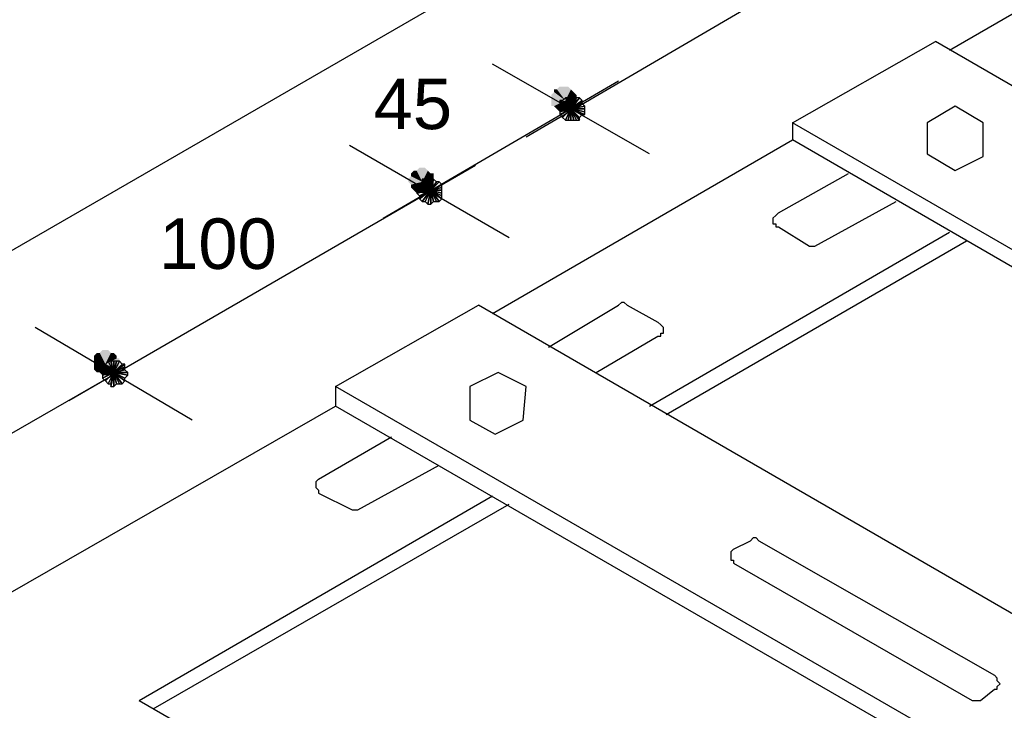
# Model space of a CAD drawing. Header units: millimetres. Extents: x 4476070 to 4476182, y -30324732 to -30324697.
# Tile 35 of 70: x 4476092.101 to 4476092.766, y -30324717.942 to -30324717.475. Entities that reach past the tile are written whole.
import ezdxf

# ---------------------------------------------------------------- set-up
doc = ezdxf.new("R2010")
doc.units = ezdxf.units.MM
doc.styles.get("Standard").update_dxf_attribs({"font": 'arial.ttf'})

msp = doc.modelspace()

# ---------------------------------------------------------------- hatches: boundary and pattern name
at = {"linetype": 'Continuous'}
for points in [[(4476092.46378, -30324717.52242), (4476092.46188, -30324717.52242), (4476092.46947, -30324717.53001)], [(4476092.46188, -30324717.52242), (4476092.46188, -30324717.52432), (4476092.46947, -30324717.53001)], [(4476092.46378, -30324717.52242), (4476092.46188, -30324717.52242), (4476092.46947, -30324717.53001)], [(4476092.46188, -30324717.52242), (4476092.46188, -30324717.52432), (4476092.46947, -30324717.53001)], [(4476092.46568, -30324717.52052), (4476092.46378, -30324717.52242), (4476092.46947, -30324717.53001)], [(4476092.46568, -30324717.52052), (4476092.46378, -30324717.52242), (4476092.46947, -30324717.53001)], [(4476092.46757, -30324717.52052), (4476092.46568, -30324717.52052), (4476092.46947, -30324717.53001)], [(4476092.46757, -30324717.52052), (4476092.46568, -30324717.52052), (4476092.46947, -30324717.53001)], [(4476092.46947, -30324717.52052), (4476092.46757, -30324717.52052), (4476092.46947, -30324717.53001)], [(4476092.46947, -30324717.52052), (4476092.46757, -30324717.52052), (4476092.46947, -30324717.53001)], [(4476092.47326, -30324717.52242), (4476092.47136, -30324717.52052), (4476092.46947, -30324717.53001)], [(4476092.47136, -30324717.52052), (4476092.46947, -30324717.52052), (4476092.46947, -30324717.53001)], [(4476092.47326, -30324717.52242), (4476092.47136, -30324717.52052), (4476092.46947, -30324717.53001)], [(4476092.47136, -30324717.52052), (4476092.46947, -30324717.52052), (4476092.46947, -30324717.53001)], [(4476092.47516, -30324717.52432), (4476092.47326, -30324717.52242), (4476092.46947, -30324717.53001)], [(4476092.47516, -30324717.52432), (4476092.47326, -30324717.52242), (4476092.46947, -30324717.53001)], [(4476092.46188, -30324717.52432), (4476092.45999, -30324717.52621), (4476092.46947, -30324717.53001)], [(4476092.46188, -30324717.52432), (4476092.45999, -30324717.52621), (4476092.46947, -30324717.53001)], [(4476092.45999, -30324717.52621), (4476092.45999, -30324717.52811), (4476092.46947, -30324717.53001)], [(4476092.45999, -30324717.52621), (4476092.45999, -30324717.52811), (4476092.46947, -30324717.53001)], [(4476092.45999, -30324717.52811), (4476092.45999, -30324717.53001), (4476092.46947, -30324717.53001)], [(4476092.45999, -30324717.52811), (4476092.45999, -30324717.53001), (4476092.46947, -30324717.53001)], [(4476092.45999, -30324717.53001), (4476092.45999, -30324717.5319), (4476092.46947, -30324717.53001)], [(4476092.45999, -30324717.5319), (4476092.45999, -30324717.5338), (4476092.46947, -30324717.53001)], [(4476092.45999, -30324717.5338), (4476092.46188, -30324717.5338), (4476092.46947, -30324717.53001)], [(4476092.45999, -30324717.5338), (4476092.46188, -30324717.5338), (4476092.46947, -30324717.53001)], [(4476092.45999, -30324717.53001), (4476092.45999, -30324717.5319), (4476092.46947, -30324717.53001)], [(4476092.45999, -30324717.5319), (4476092.45999, -30324717.5338), (4476092.46947, -30324717.53001)], [(4476092.46188, -30324717.5338), (4476092.46378, -30324717.53569), (4476092.46947, -30324717.53001)], [(4476092.46188, -30324717.5338), (4476092.46378, -30324717.53569), (4476092.46947, -30324717.53001)], [(4476092.46378, -30324717.53569), (4476092.46568, -30324717.53759), (4476092.46947, -30324717.53001)], [(4476092.46378, -30324717.53569), (4476092.46568, -30324717.53759), (4476092.46947, -30324717.53001)], [(4476092.46568, -30324717.53759), (4476092.46757, -30324717.53759), (4476092.46947, -30324717.53001)], [(4476092.46568, -30324717.53759), (4476092.46757, -30324717.53759), (4476092.46947, -30324717.53001)], [(4476092.46757, -30324717.53759), (4476092.46947, -30324717.53759), (4476092.46947, -30324717.53001)], [(4476092.46757, -30324717.53759), (4476092.46947, -30324717.53759), (4476092.46947, -30324717.53001)], [(4476092.47705, -30324717.52621), (4476092.47516, -30324717.52432), (4476092.46947, -30324717.53001)], [(4476092.47705, -30324717.52621), (4476092.47516, -30324717.52432), (4476092.46947, -30324717.53001)], [(4476092.47705, -30324717.52811), (4476092.47705, -30324717.52621), (4476092.46947, -30324717.53001)], [(4476092.47705, -30324717.52811), (4476092.47705, -30324717.52621), (4476092.46947, -30324717.53001)], [(4476092.47705, -30324717.53001), (4476092.47705, -30324717.52811), (4476092.46947, -30324717.53001)], [(4476092.47705, -30324717.53001), (4476092.47705, -30324717.52811), (4476092.46947, -30324717.53001)], [(4476092.46947, -30324717.53759), (4476092.47136, -30324717.53759), (4476092.46947, -30324717.53001)], [(4476092.47136, -30324717.53759), (4476092.47326, -30324717.53569), (4476092.46947, -30324717.53001)], [(4476092.47326, -30324717.53569), (4476092.47516, -30324717.5338), (4476092.46947, -30324717.53001)], [(4476092.47516, -30324717.5338), (4476092.47705, -30324717.5319), (4476092.46947, -30324717.53001)], [(4476092.47705, -30324717.5319), (4476092.47705, -30324717.53001), (4476092.46947, -30324717.53001)], [(4476092.46947, -30324717.53759), (4476092.47136, -30324717.53759), (4476092.46947, -30324717.53001)], [(4476092.47136, -30324717.53759), (4476092.47326, -30324717.53569), (4476092.46947, -30324717.53001)], [(4476092.47326, -30324717.53569), (4476092.47516, -30324717.5338), (4476092.46947, -30324717.53001)], [(4476092.47516, -30324717.5338), (4476092.47705, -30324717.5319), (4476092.46947, -30324717.53001)], [(4476092.47705, -30324717.5319), (4476092.47705, -30324717.53001), (4476092.46947, -30324717.53001)], [(4476092.36707, -30324717.57741), (4476092.36517, -30324717.57931), (4476092.37276, -30324717.585)], [(4476092.36707, -30324717.57741), (4476092.36517, -30324717.57931), (4476092.37276, -30324717.585)], [(4476092.36897, -30324717.57741), (4476092.36707, -30324717.57741), (4476092.37276, -30324717.585)], [(4476092.36897, -30324717.57741), (4476092.36707, -30324717.57741), (4476092.37276, -30324717.585)], [(4476092.37086, -30324717.57552), (4476092.36897, -30324717.57741), (4476092.37276, -30324717.585)], [(4476092.37086, -30324717.57552), (4476092.36897, -30324717.57741), (4476092.37276, -30324717.585)], [(4476092.37276, -30324717.57552), (4476092.37086, -30324717.57552), (4476092.37276, -30324717.585)], [(4476092.37276, -30324717.57552), (4476092.37086, -30324717.57552), (4476092.37276, -30324717.585)], [(4476092.37655, -30324717.57741), (4476092.37465, -30324717.57552), (4476092.37276, -30324717.585)], [(4476092.37465, -30324717.57552), (4476092.37276, -30324717.57552), (4476092.37276, -30324717.585)], [(4476092.37655, -30324717.57741), (4476092.37465, -30324717.57552), (4476092.37276, -30324717.585)], [(4476092.37465, -30324717.57552), (4476092.37276, -30324717.57552), (4476092.37276, -30324717.585)], [(4476092.37845, -30324717.57931), (4476092.37655, -30324717.57741), (4476092.37276, -30324717.585)], [(4476092.37845, -30324717.57931), (4476092.37655, -30324717.57741), (4476092.37276, -30324717.585)], [(4476092.36517, -30324717.58121), (4476092.36328, -30324717.5831), (4476092.37276, -30324717.585)], [(4476092.36517, -30324717.58121), (4476092.36328, -30324717.5831), (4476092.37276, -30324717.585)], [(4476092.36328, -30324717.5831), (4476092.36328, -30324717.585), (4476092.37276, -30324717.585)], [(4476092.36328, -30324717.5831), (4476092.36328, -30324717.585), (4476092.37276, -30324717.585)], [(4476092.36517, -30324717.57931), (4476092.36517, -30324717.58121), (4476092.37276, -30324717.585)], [(4476092.36517, -30324717.57931), (4476092.36517, -30324717.58121), (4476092.37276, -30324717.585)], [(4476092.38034, -30324717.57931), (4476092.37845, -30324717.57931), (4476092.37276, -30324717.585)], [(4476092.38034, -30324717.58121), (4476092.38034, -30324717.57931), (4476092.37276, -30324717.585)], [(4476092.38034, -30324717.58121), (4476092.38034, -30324717.57931), (4476092.37276, -30324717.585)], [(4476092.38034, -30324717.57931), (4476092.37845, -30324717.57931), (4476092.37276, -30324717.585)], [(4476092.38034, -30324717.5831), (4476092.38034, -30324717.58121), (4476092.37276, -30324717.585)], [(4476092.38034, -30324717.5831), (4476092.38034, -30324717.58121), (4476092.37276, -30324717.585)], [(4476092.38034, -30324717.585), (4476092.38034, -30324717.5831), (4476092.37276, -30324717.585)], [(4476092.38034, -30324717.585), (4476092.38034, -30324717.5831), (4476092.37276, -30324717.585)], [(4476092.36328, -30324717.585), (4476092.36517, -30324717.58689), (4476092.37276, -30324717.585)], [(4476092.36328, -30324717.585), (4476092.36517, -30324717.58689), (4476092.37276, -30324717.585)], [(4476092.36517, -30324717.58689), (4476092.36517, -30324717.58879), (4476092.37276, -30324717.585)], [(4476092.36517, -30324717.58879), (4476092.36707, -30324717.59069), (4476092.37276, -30324717.585)], [(4476092.36517, -30324717.58879), (4476092.36707, -30324717.59069), (4476092.37276, -30324717.585)], [(4476092.36517, -30324717.58689), (4476092.36517, -30324717.58879), (4476092.37276, -30324717.585)], [(4476092.36707, -30324717.59069), (4476092.36897, -30324717.59258), (4476092.37276, -30324717.585)], [(4476092.36707, -30324717.59069), (4476092.36897, -30324717.59258), (4476092.37276, -30324717.585)], [(4476092.36897, -30324717.59258), (4476092.37086, -30324717.59258), (4476092.37276, -30324717.585)], [(4476092.36897, -30324717.59258), (4476092.37086, -30324717.59258), (4476092.37276, -30324717.585)], [(4476092.37086, -30324717.59258), (4476092.37276, -30324717.59258), (4476092.37276, -30324717.585)], [(4476092.37086, -30324717.59258), (4476092.37276, -30324717.59258), (4476092.37276, -30324717.585)], [(4476092.37276, -30324717.59258), (4476092.37465, -30324717.59258), (4476092.37276, -30324717.585)], [(4476092.37465, -30324717.59258), (4476092.37655, -30324717.59258), (4476092.37276, -30324717.585)], [(4476092.37655, -30324717.59258), (4476092.37845, -30324717.59069), (4476092.37276, -30324717.585)], [(4476092.37845, -30324717.59069), (4476092.38034, -30324717.58879), (4476092.37276, -30324717.585)], [(4476092.38034, -30324717.58879), (4476092.38034, -30324717.585), (4476092.37276, -30324717.585)], [(4476092.37276, -30324717.59258), (4476092.37465, -30324717.59258), (4476092.37276, -30324717.585)], [(4476092.37465, -30324717.59258), (4476092.37655, -30324717.59258), (4476092.37276, -30324717.585)], [(4476092.37655, -30324717.59258), (4476092.37845, -30324717.59069), (4476092.37276, -30324717.585)], [(4476092.37845, -30324717.59069), (4476092.38034, -30324717.58879), (4476092.37276, -30324717.585)], [(4476092.38034, -30324717.58879), (4476092.38034, -30324717.585), (4476092.37276, -30324717.585)], [(4476092.15279, -30324717.70067), (4476092.1509, -30324717.70257), (4476092.15848, -30324717.70826)], [(4476092.15279, -30324717.70067), (4476092.1509, -30324717.70257), (4476092.15848, -30324717.70826)], [(4476092.1509, -30324717.70257), (4476092.1509, -30324717.70446), (4476092.15848, -30324717.70826)], [(4476092.1509, -30324717.70257), (4476092.1509, -30324717.70446), (4476092.15848, -30324717.70826)], [(4476092.15469, -30324717.70067), (4476092.15279, -30324717.70067), (4476092.15848, -30324717.70826)], [(4476092.15469, -30324717.70067), (4476092.15279, -30324717.70067), (4476092.15848, -30324717.70826)], [(4476092.15658, -30324717.69877), (4476092.15469, -30324717.70067), (4476092.15848, -30324717.70826)], [(4476092.15658, -30324717.69877), (4476092.15469, -30324717.70067), (4476092.15848, -30324717.70826)], [(4476092.15848, -30324717.69877), (4476092.15658, -30324717.69877), (4476092.15848, -30324717.70826)], [(4476092.15848, -30324717.69877), (4476092.15658, -30324717.69877), (4476092.15848, -30324717.70826)], [(4476092.16227, -30324717.70067), (4476092.16038, -30324717.69877), (4476092.15848, -30324717.70826)], [(4476092.16038, -30324717.69877), (4476092.15848, -30324717.69877), (4476092.15848, -30324717.70826)], [(4476092.16227, -30324717.70067), (4476092.16038, -30324717.69877), (4476092.15848, -30324717.70826)], [(4476092.16038, -30324717.69877), (4476092.15848, -30324717.69877), (4476092.15848, -30324717.70826)], [(4476092.16607, -30324717.70257), (4476092.16417, -30324717.70067), (4476092.15848, -30324717.70826)], [(4476092.16417, -30324717.70067), (4476092.16227, -30324717.70067), (4476092.15848, -30324717.70826)], [(4476092.16607, -30324717.70257), (4476092.16417, -30324717.70067), (4476092.15848, -30324717.70826)], [(4476092.16417, -30324717.70067), (4476092.16227, -30324717.70067), (4476092.15848, -30324717.70826)], [(4476092.16607, -30324717.70446), (4476092.16607, -30324717.70257), (4476092.15848, -30324717.70826)], [(4476092.16607, -30324717.70446), (4476092.16607, -30324717.70257), (4476092.15848, -30324717.70826)], [(4476092.1509, -30324717.70446), (4476092.1509, -30324717.70636), (4476092.15848, -30324717.70826)], [(4476092.1509, -30324717.70446), (4476092.1509, -30324717.70636), (4476092.15848, -30324717.70826)], [(4476092.1509, -30324717.70636), (4476092.1509, -30324717.70826), (4476092.15848, -30324717.70826)], [(4476092.1509, -30324717.70636), (4476092.1509, -30324717.70826), (4476092.15848, -30324717.70826)], [(4476092.1509, -30324717.70826), (4476092.1509, -30324717.71015), (4476092.15848, -30324717.70826)], [(4476092.1509, -30324717.71015), (4476092.1509, -30324717.71205), (4476092.15848, -30324717.70826)], [(4476092.1509, -30324717.71205), (4476092.15279, -30324717.71394), (4476092.15848, -30324717.70826)], [(4476092.1509, -30324717.71205), (4476092.15279, -30324717.71394), (4476092.15848, -30324717.70826)], [(4476092.1509, -30324717.70826), (4476092.1509, -30324717.71015), (4476092.15848, -30324717.70826)], [(4476092.1509, -30324717.71015), (4476092.1509, -30324717.71205), (4476092.15848, -30324717.70826)], [(4476092.15279, -30324717.71394), (4476092.15469, -30324717.71394), (4476092.15848, -30324717.70826)], [(4476092.15279, -30324717.71394), (4476092.15469, -30324717.71394), (4476092.15848, -30324717.70826)], [(4476092.15469, -30324717.71394), (4476092.15658, -30324717.71584), (4476092.15848, -30324717.70826)], [(4476092.15469, -30324717.71394), (4476092.15658, -30324717.71584), (4476092.15848, -30324717.70826)], [(4476092.15658, -30324717.71584), (4476092.15848, -30324717.71584), (4476092.15848, -30324717.70826)], [(4476092.15658, -30324717.71584), (4476092.15848, -30324717.71584), (4476092.15848, -30324717.70826)], [(4476092.16796, -30324717.70636), (4476092.16796, -30324717.70446), (4476092.15848, -30324717.70826)], [(4476092.16796, -30324717.70446), (4476092.16607, -30324717.70446), (4476092.15848, -30324717.70826)], [(4476092.16796, -30324717.70636), (4476092.16796, -30324717.70446), (4476092.15848, -30324717.70826)], [(4476092.16796, -30324717.70446), (4476092.16607, -30324717.70446), (4476092.15848, -30324717.70826)], [(4476092.16796, -30324717.70826), (4476092.16796, -30324717.70636), (4476092.15848, -30324717.70826)], [(4476092.16796, -30324717.70826), (4476092.16796, -30324717.70636), (4476092.15848, -30324717.70826)], [(4476092.15848, -30324717.71584), (4476092.16038, -30324717.71584), (4476092.15848, -30324717.70826)], [(4476092.16038, -30324717.71584), (4476092.16227, -30324717.71584), (4476092.15848, -30324717.70826)], [(4476092.16227, -30324717.71584), (4476092.16417, -30324717.71584), (4476092.15848, -30324717.70826)], [(4476092.16417, -30324717.71584), (4476092.16607, -30324717.71394), (4476092.15848, -30324717.70826)], [(4476092.16607, -30324717.71394), (4476092.16607, -30324717.71205), (4476092.15848, -30324717.70826)], [(4476092.16607, -30324717.71205), (4476092.16796, -30324717.71015), (4476092.15848, -30324717.70826)], [(4476092.16796, -30324717.71015), (4476092.16796, -30324717.70826), (4476092.15848, -30324717.70826)], [(4476092.15848, -30324717.71584), (4476092.16038, -30324717.71584), (4476092.15848, -30324717.70826)], [(4476092.16038, -30324717.71584), (4476092.16227, -30324717.71584), (4476092.15848, -30324717.70826)], [(4476092.16227, -30324717.71584), (4476092.16417, -30324717.71584), (4476092.15848, -30324717.70826)], [(4476092.16417, -30324717.71584), (4476092.16607, -30324717.71394), (4476092.15848, -30324717.70826)], [(4476092.16607, -30324717.71394), (4476092.16607, -30324717.71205), (4476092.15848, -30324717.70826)], [(4476092.16607, -30324717.71205), (4476092.16796, -30324717.71015), (4476092.15848, -30324717.70826)], [(4476092.16796, -30324717.71015), (4476092.16796, -30324717.70826), (4476092.15848, -30324717.70826)]]:
    msp.add_hatch(color=256, dxfattribs=at).paths.add_polyline_path(points)

# ---------------------------------------------------------------- linework, layer by layer
for points in [[(4476094.59518, -30324716.18745), (4476091.73561, -30324717.8391)], [(4476092.72926, -30324717.49587), (4476094.00544, -30324716.75823)], [(4476092.44292, -30324717.55466), (4476092.71788, -30324717.39347)], [(4476092.62307, -30324717.54518), (4476092.71978, -30324717.49018)], [(4476093.70015, -30324718.05717), (4476092.71978, -30324717.49018)], [(4476092.52636, -30324717.56604), (4476092.42017, -30324717.50535)], [(4476092.34621, -30324717.60965), (4476092.5055, -30324717.51673)], [(4476092.46757, -30324717.53001), (4476092.46568, -30324717.53001), (4476092.47326, -30324717.53569), (4476092.46757, -30324717.53001)], [(4476092.46568, -30324717.53001), (4476092.46568, -30324717.5319), (4476092.47326, -30324717.53569), (4476092.46568, -30324717.53001)], [(4476092.46757, -30324717.53001), (4476092.46568, -30324717.53001), (4476092.47326, -30324717.53569), (4476092.46757, -30324717.53001)], [(4476092.46568, -30324717.53001), (4476092.46568, -30324717.5319), (4476092.47326, -30324717.53569), (4476092.46568, -30324717.53001)], [(4476092.46947, -30324717.52811), (4476092.46757, -30324717.53001), (4476092.47326, -30324717.53569), (4476092.46947, -30324717.52811)], [(4476092.46947, -30324717.52811), (4476092.46757, -30324717.53001), (4476092.47326, -30324717.53569), (4476092.46947, -30324717.52811)], [(4476092.47136, -30324717.52811), (4476092.46947, -30324717.52811), (4476092.47326, -30324717.53569), (4476092.47136, -30324717.52811)], [(4476092.47136, -30324717.52811), (4476092.46947, -30324717.52811), (4476092.47326, -30324717.53569), (4476092.47136, -30324717.52811)], [(4476092.47326, -30324717.52811), (4476092.47136, -30324717.52811), (4476092.47326, -30324717.53569), (4476092.47326, -30324717.52811)], [(4476092.47326, -30324717.52811), (4476092.47136, -30324717.52811), (4476092.47326, -30324717.53569), (4476092.47326, -30324717.52811)], [(4476092.48085, -30324717.53001), (4476092.47895, -30324717.52811), (4476092.47326, -30324717.53569), (4476092.48085, -30324717.53001)], [(4476092.47895, -30324717.52811), (4476092.47705, -30324717.52811), (4476092.47326, -30324717.53569), (4476092.47895, -30324717.52811)], [(4476092.47705, -30324717.52811), (4476092.47516, -30324717.52811), (4476092.47326, -30324717.53569), (4476092.47705, -30324717.52811)], [(4476092.47516, -30324717.52811), (4476092.47326, -30324717.52811), (4476092.47326, -30324717.53569), (4476092.47516, -30324717.52811)], [(4476092.48085, -30324717.53001), (4476092.47895, -30324717.52811), (4476092.47326, -30324717.53569), (4476092.48085, -30324717.53001)], [(4476092.47895, -30324717.52811), (4476092.47705, -30324717.52811), (4476092.47326, -30324717.53569), (4476092.47895, -30324717.52811)], [(4476092.47705, -30324717.52811), (4476092.47516, -30324717.52811), (4476092.47326, -30324717.53569), (4476092.47705, -30324717.52811)], [(4476092.47516, -30324717.52811), (4476092.47326, -30324717.52811), (4476092.47326, -30324717.53569), (4476092.47516, -30324717.52811)], [(4476092.48085, -30324717.5319), (4476092.48085, -30324717.53001), (4476092.47326, -30324717.53569), (4476092.48085, -30324717.5319)], [(4476092.48085, -30324717.5319), (4476092.48085, -30324717.53001), (4476092.47326, -30324717.53569), (4476092.48085, -30324717.5319)], [(4476092.46568, -30324717.5319), (4476092.46568, -30324717.5338), (4476092.47326, -30324717.53569), (4476092.46568, -30324717.5319)], [(4476092.46568, -30324717.5319), (4476092.46568, -30324717.5338), (4476092.47326, -30324717.53569), (4476092.46568, -30324717.5319)], [(4476092.46568, -30324717.5338), (4476092.46568, -30324717.53569), (4476092.47326, -30324717.53569), (4476092.46568, -30324717.5338)], [(4476092.46568, -30324717.5338), (4476092.46568, -30324717.53569), (4476092.47326, -30324717.53569), (4476092.46568, -30324717.5338)], [(4476092.46568, -30324717.53569), (4476092.46568, -30324717.53759), (4476092.47326, -30324717.53569), (4476092.46568, -30324717.53569)], [(4476092.46568, -30324717.53759), (4476092.46568, -30324717.53949), (4476092.47326, -30324717.53569), (4476092.46568, -30324717.53759)], [(4476092.46568, -30324717.53949), (4476092.46757, -30324717.54138), (4476092.47326, -30324717.53569), (4476092.46568, -30324717.53949)], [(4476092.46568, -30324717.53949), (4476092.46757, -30324717.54138), (4476092.47326, -30324717.53569), (4476092.46568, -30324717.53949)], [(4476092.46568, -30324717.53569), (4476092.46568, -30324717.53759), (4476092.47326, -30324717.53569), (4476092.46568, -30324717.53569)], [(4476092.46568, -30324717.53759), (4476092.46568, -30324717.53949), (4476092.47326, -30324717.53569), (4476092.46568, -30324717.53759)], [(4476092.46757, -30324717.54138), (4476092.46947, -30324717.54328), (4476092.47326, -30324717.53569), (4476092.46757, -30324717.54138)], [(4476092.46757, -30324717.54138), (4476092.46947, -30324717.54328), (4476092.47326, -30324717.53569), (4476092.46757, -30324717.54138)], [(4476092.46947, -30324717.54328), (4476092.47136, -30324717.54328), (4476092.47326, -30324717.53569), (4476092.46947, -30324717.54328)], [(4476092.46947, -30324717.54328), (4476092.47136, -30324717.54328), (4476092.47326, -30324717.53569), (4476092.46947, -30324717.54328)], [(4476092.47136, -30324717.54328), (4476092.47326, -30324717.54328), (4476092.47326, -30324717.53569), (4476092.47136, -30324717.54328)], [(4476092.47136, -30324717.54328), (4476092.47326, -30324717.54328), (4476092.47326, -30324717.53569), (4476092.47136, -30324717.54328)], [(4476092.48274, -30324717.5338), (4476092.48085, -30324717.5319), (4476092.47326, -30324717.53569), (4476092.48274, -30324717.5338)], [(4476092.48274, -30324717.5338), (4476092.48085, -30324717.5319), (4476092.47326, -30324717.53569), (4476092.48274, -30324717.5338)], [(4476092.48274, -30324717.53569), (4476092.48274, -30324717.5338), (4476092.47326, -30324717.53569), (4476092.48274, -30324717.53569)], [(4476092.48274, -30324717.53569), (4476092.48274, -30324717.5338), (4476092.47326, -30324717.53569), (4476092.48274, -30324717.53569)], [(4476092.47326, -30324717.54328), (4476092.47516, -30324717.54328), (4476092.47326, -30324717.53569), (4476092.47326, -30324717.54328)], [(4476092.47516, -30324717.54328), (4476092.47705, -30324717.54328), (4476092.47326, -30324717.53569), (4476092.47516, -30324717.54328)], [(4476092.47705, -30324717.54328), (4476092.47895, -30324717.54328), (4476092.47326, -30324717.53569), (4476092.47705, -30324717.54328)], [(4476092.47895, -30324717.54328), (4476092.47895, -30324717.54138), (4476092.47326, -30324717.53569), (4476092.47895, -30324717.54328)], [(4476092.47895, -30324717.54138), (4476092.48085, -30324717.53949), (4476092.47326, -30324717.53569), (4476092.47895, -30324717.54138)], [(4476092.48085, -30324717.53949), (4476092.48274, -30324717.53949), (4476092.47326, -30324717.53569), (4476092.48085, -30324717.53949)], [(4476092.48274, -30324717.53949), (4476092.48274, -30324717.53759), (4476092.47326, -30324717.53569), (4476092.48274, -30324717.53949)], [(4476092.48274, -30324717.53759), (4476092.48274, -30324717.53569), (4476092.47326, -30324717.53569), (4476092.48274, -30324717.53759)], [(4476092.47326, -30324717.54328), (4476092.47516, -30324717.54328), (4476092.47326, -30324717.53569), (4476092.47326, -30324717.54328)], [(4476092.47516, -30324717.54328), (4476092.47705, -30324717.54328), (4476092.47326, -30324717.53569), (4476092.47516, -30324717.54328)], [(4476092.47705, -30324717.54328), (4476092.47895, -30324717.54328), (4476092.47326, -30324717.53569), (4476092.47705, -30324717.54328)], [(4476092.47895, -30324717.54328), (4476092.47895, -30324717.54138), (4476092.47326, -30324717.53569), (4476092.47895, -30324717.54328)], [(4476092.47895, -30324717.54138), (4476092.48085, -30324717.53949), (4476092.47326, -30324717.53569), (4476092.47895, -30324717.54138)], [(4476092.48085, -30324717.53949), (4476092.48274, -30324717.53949), (4476092.47326, -30324717.53569), (4476092.48085, -30324717.53949)], [(4476092.48274, -30324717.53949), (4476092.48274, -30324717.53759), (4476092.47326, -30324717.53569), (4476092.48274, -30324717.53949)], [(4476092.48274, -30324717.53759), (4476092.48274, -30324717.53569), (4476092.47326, -30324717.53569), (4476092.48274, -30324717.53759)], [(4476092.71409, -30324717.54518), (4476092.71409, -30324717.56604), (4476092.73305, -30324717.57741), (4476092.75201, -30324717.56793), (4476092.75201, -30324717.54518), (4476092.73305, -30324717.5338), (4476092.71409, -30324717.54518)], [(4476093.60533, -30324718.11216), (4476092.62307, -30324717.54518)], [(4476092.62307, -30324717.54518), (4476092.62307, -30324717.55655)], [(4476092.42017, -30324717.67412), (4476092.62307, -30324717.55655)], [(4476093.60533, -30324718.12543), (4476092.62307, -30324717.55655)], [(4476092.43154, -30324717.62292), (4476092.32346, -30324717.56035)], [(4476092.13383, -30324717.73291), (4476092.40879, -30324717.57362)], [(4476092.37465, -30324717.5831), (4476092.37276, -30324717.5831), (4476092.37845, -30324717.59069), (4476092.37465, -30324717.5831)], [(4476092.37276, -30324717.5831), (4476092.37276, -30324717.585), (4476092.37845, -30324717.59069), (4476092.37276, -30324717.5831)], [(4476092.37465, -30324717.5831), (4476092.37276, -30324717.5831), (4476092.37845, -30324717.59069), (4476092.37465, -30324717.5831)], [(4476092.37276, -30324717.5831), (4476092.37276, -30324717.585), (4476092.37845, -30324717.59069), (4476092.37276, -30324717.5831)], [(4476092.37655, -30324717.5831), (4476092.37465, -30324717.5831), (4476092.37845, -30324717.59069), (4476092.37655, -30324717.5831)], [(4476092.37655, -30324717.5831), (4476092.37465, -30324717.5831), (4476092.37845, -30324717.59069), (4476092.37655, -30324717.5831)], [(4476092.37845, -30324717.5831), (4476092.37655, -30324717.5831), (4476092.37845, -30324717.59069), (4476092.37845, -30324717.5831)], [(4476092.37845, -30324717.5831), (4476092.37655, -30324717.5831), (4476092.37845, -30324717.59069), (4476092.37845, -30324717.5831)], [(4476092.38224, -30324717.585), (4476092.38034, -30324717.5831), (4476092.37845, -30324717.59069), (4476092.38224, -30324717.585)], [(4476092.38034, -30324717.5831), (4476092.37845, -30324717.5831), (4476092.37845, -30324717.59069), (4476092.38034, -30324717.5831)], [(4476092.38224, -30324717.585), (4476092.38034, -30324717.5831), (4476092.37845, -30324717.59069), (4476092.38224, -30324717.585)], [(4476092.38034, -30324717.5831), (4476092.37845, -30324717.5831), (4476092.37845, -30324717.59069), (4476092.38034, -30324717.5831)], [(4476092.61358, -30324717.60586), (4476092.66099, -30324717.57931)], [(4476092.37086, -30324717.58689), (4476092.36897, -30324717.58879), (4476092.37845, -30324717.59069), (4476092.37086, -30324717.58689)], [(4476092.37086, -30324717.58689), (4476092.36897, -30324717.58879), (4476092.37845, -30324717.59069), (4476092.37086, -30324717.58689)], [(4476092.36897, -30324717.58879), (4476092.36897, -30324717.58879), (4476092.37845, -30324717.59069), (4476092.36897, -30324717.58879)], [(4476092.36897, -30324717.58879), (4476092.36897, -30324717.59258), (4476092.37845, -30324717.59069), (4476092.36897, -30324717.58879)], [(4476092.36897, -30324717.58879), (4476092.36897, -30324717.58879), (4476092.37845, -30324717.59069), (4476092.36897, -30324717.58879)], [(4476092.36897, -30324717.58879), (4476092.36897, -30324717.59258), (4476092.37845, -30324717.59069), (4476092.36897, -30324717.58879)], [(4476092.36897, -30324717.59258), (4476092.36897, -30324717.59258), (4476092.37845, -30324717.59069), (4476092.36897, -30324717.59258)], [(4476092.36897, -30324717.59258), (4476092.37086, -30324717.59448), (4476092.37845, -30324717.59069), (4476092.36897, -30324717.59258)], [(4476092.36897, -30324717.59258), (4476092.36897, -30324717.59258), (4476092.37845, -30324717.59069), (4476092.36897, -30324717.59258)], [(4476092.36897, -30324717.59258), (4476092.37086, -30324717.59448), (4476092.37845, -30324717.59069), (4476092.36897, -30324717.59258)], [(4476092.37276, -30324717.585), (4476092.37086, -30324717.58689), (4476092.37845, -30324717.59069), (4476092.37276, -30324717.585)], [(4476092.37276, -30324717.585), (4476092.37086, -30324717.58689), (4476092.37845, -30324717.59069), (4476092.37276, -30324717.585)], [(4476092.37086, -30324717.59448), (4476092.37086, -30324717.59638), (4476092.37845, -30324717.59069), (4476092.37086, -30324717.59448)], [(4476092.37086, -30324717.59638), (4476092.37276, -30324717.59827), (4476092.37845, -30324717.59069), (4476092.37086, -30324717.59638)], [(4476092.37086, -30324717.59448), (4476092.37086, -30324717.59638), (4476092.37845, -30324717.59069), (4476092.37086, -30324717.59448)], [(4476092.37086, -30324717.59638), (4476092.37276, -30324717.59827), (4476092.37845, -30324717.59069), (4476092.37086, -30324717.59638)], [(4476092.37276, -30324717.59827), (4476092.37465, -30324717.59827), (4476092.37845, -30324717.59069), (4476092.37276, -30324717.59827)], [(4476092.37276, -30324717.59827), (4476092.37465, -30324717.59827), (4476092.37845, -30324717.59069), (4476092.37276, -30324717.59827)], [(4476092.37465, -30324717.59827), (4476092.37655, -30324717.60017), (4476092.37845, -30324717.59069), (4476092.37465, -30324717.59827)], [(4476092.37465, -30324717.59827), (4476092.37655, -30324717.60017), (4476092.37845, -30324717.59069), (4476092.37465, -30324717.59827)], [(4476092.37655, -30324717.60017), (4476092.37845, -30324717.60017), (4476092.37845, -30324717.59069), (4476092.37655, -30324717.60017)], [(4476092.37655, -30324717.60017), (4476092.37845, -30324717.60017), (4476092.37845, -30324717.59069), (4476092.37655, -30324717.60017)], [(4476092.38603, -30324717.58689), (4476092.38414, -30324717.585), (4476092.37845, -30324717.59069), (4476092.38603, -30324717.58689)], [(4476092.38414, -30324717.585), (4476092.38224, -30324717.585), (4476092.37845, -30324717.59069), (4476092.38414, -30324717.585)], [(4476092.38603, -30324717.58689), (4476092.38414, -30324717.585), (4476092.37845, -30324717.59069), (4476092.38603, -30324717.58689)], [(4476092.38414, -30324717.585), (4476092.38224, -30324717.585), (4476092.37845, -30324717.59069), (4476092.38414, -30324717.585)], [(4476092.38603, -30324717.58879), (4476092.38603, -30324717.58689), (4476092.37845, -30324717.59069), (4476092.38603, -30324717.58879)], [(4476092.38603, -30324717.58879), (4476092.38603, -30324717.58689), (4476092.37845, -30324717.59069), (4476092.38603, -30324717.58879)], [(4476092.38603, -30324717.59069), (4476092.38603, -30324717.58879), (4476092.37845, -30324717.59069), (4476092.38603, -30324717.59069)], [(4476092.38603, -30324717.59069), (4476092.38603, -30324717.58879), (4476092.37845, -30324717.59069), (4476092.38603, -30324717.59069)], [(4476092.37845, -30324717.60017), (4476092.38034, -30324717.59827), (4476092.37845, -30324717.59069), (4476092.37845, -30324717.60017)], [(4476092.38034, -30324717.59827), (4476092.38224, -30324717.59827), (4476092.37845, -30324717.59069), (4476092.38034, -30324717.59827)], [(4476092.38224, -30324717.59827), (4476092.38414, -30324717.59827), (4476092.37845, -30324717.59069), (4476092.38224, -30324717.59827)], [(4476092.38414, -30324717.59827), (4476092.38603, -30324717.59638), (4476092.37845, -30324717.59069), (4476092.38414, -30324717.59827)], [(4476092.38603, -30324717.59638), (4476092.38603, -30324717.59448), (4476092.37845, -30324717.59069), (4476092.38603, -30324717.59638)], [(4476092.38603, -30324717.59448), (4476092.38603, -30324717.59258), (4476092.37845, -30324717.59069), (4476092.38603, -30324717.59448)], [(4476092.38603, -30324717.59258), (4476092.38603, -30324717.59069), (4476092.37845, -30324717.59069), (4476092.38603, -30324717.59258)], [(4476092.37845, -30324717.60017), (4476092.38034, -30324717.59827), (4476092.37845, -30324717.59069), (4476092.37845, -30324717.60017)], [(4476092.38034, -30324717.59827), (4476092.38224, -30324717.59827), (4476092.37845, -30324717.59069), (4476092.38034, -30324717.59827)], [(4476092.38224, -30324717.59827), (4476092.38414, -30324717.59827), (4476092.37845, -30324717.59069), (4476092.38224, -30324717.59827)], [(4476092.38414, -30324717.59827), (4476092.38603, -30324717.59638), (4476092.37845, -30324717.59069), (4476092.38414, -30324717.59827)], [(4476092.38603, -30324717.59638), (4476092.38603, -30324717.59448), (4476092.37845, -30324717.59069), (4476092.38603, -30324717.59638)], [(4476092.38603, -30324717.59448), (4476092.38603, -30324717.59258), (4476092.37845, -30324717.59069), (4476092.38603, -30324717.59448)], [(4476092.38603, -30324717.59258), (4476092.38603, -30324717.59069), (4476092.37845, -30324717.59069), (4476092.38603, -30324717.59258)], [(4476092.63824, -30324717.62861), (4476092.69323, -30324717.59827)], [(4476092.61358, -30324717.60586), (4476092.61169, -30324717.60775), (4476092.61169, -30324717.60775), (4476092.60979, -30324717.60965), (4476092.60979, -30324717.61155), (4476092.60979, -30324717.61344), (4476092.61169, -30324717.61344), (4476092.61169, -30324717.61534), (4476092.61358, -30324717.61534)], [(4476092.61358, -30324717.61534), (4476092.63444, -30324717.62861)], [(4476092.52636, -30324717.7367), (4476092.72926, -30324717.61913)], [(4476092.53773, -30324717.74239), (4476092.74063, -30324717.62482)], [(4476092.63444, -30324717.62861), (4476092.63444, -30324717.62861), (4476092.63634, -30324717.62861), (4476092.63824, -30324717.62861), (4476092.63824, -30324717.62861)], [(4476092.31397, -30324717.72343), (4476092.41068, -30324717.66843)], [(4476093.39105, -30324718.23542), (4476092.41068, -30324717.66843)], [(4476092.45809, -30324717.69688), (4476092.5055, -30324717.66843)], [(4476092.51119, -30324717.66843), (4476092.50929, -30324717.66654), (4476092.50929, -30324717.66654), (4476092.50739, -30324717.66654), (4476092.5055, -30324717.66843)], [(4476092.51119, -30324717.66843), (4476092.53204, -30324717.67981)], [(4476092.21726, -30324717.74618), (4476092.11107, -30324717.6836)], [(4476092.53204, -30324717.68929), (4476092.53394, -30324717.68929), (4476092.53394, -30324717.6874), (4476092.53584, -30324717.6874), (4476092.53584, -30324717.6855), (4476092.53584, -30324717.6836), (4476092.53394, -30324717.68171), (4476092.53394, -30324717.68171), (4476092.53204, -30324717.67981)], [(4476092.49033, -30324717.71394), (4476092.53204, -30324717.68929)], [(4476092.19641, -30324717.69688), (4476091.8437, -30324717.89978)], [(4476092.15848, -30324717.70826), (4476092.15658, -30324717.71015), (4476092.16417, -30324717.71394), (4476092.15848, -30324717.70826)], [(4476092.15848, -30324717.70826), (4476092.15658, -30324717.71015), (4476092.16417, -30324717.71394), (4476092.15848, -30324717.70826)], [(4476092.15658, -30324717.71015), (4476092.15658, -30324717.71205), (4476092.16417, -30324717.71394), (4476092.15658, -30324717.71015)], [(4476092.15658, -30324717.71015), (4476092.15658, -30324717.71205), (4476092.16417, -30324717.71394), (4476092.15658, -30324717.71015)], [(4476092.16038, -30324717.70636), (4476092.15848, -30324717.70826), (4476092.16417, -30324717.71394), (4476092.16038, -30324717.70636)], [(4476092.16038, -30324717.70636), (4476092.15848, -30324717.70826), (4476092.16417, -30324717.71394), (4476092.16038, -30324717.70636)], [(4476092.16227, -30324717.70636), (4476092.16038, -30324717.70636), (4476092.16417, -30324717.71394), (4476092.16227, -30324717.70636)], [(4476092.16227, -30324717.70636), (4476092.16038, -30324717.70636), (4476092.16417, -30324717.71394), (4476092.16227, -30324717.70636)], [(4476092.16417, -30324717.70636), (4476092.16227, -30324717.70636), (4476092.16417, -30324717.71394), (4476092.16417, -30324717.70636)], [(4476092.16417, -30324717.70636), (4476092.16227, -30324717.70636), (4476092.16417, -30324717.71394), (4476092.16417, -30324717.70636)], [(4476092.16986, -30324717.70826), (4476092.16796, -30324717.70636), (4476092.16417, -30324717.71394), (4476092.16986, -30324717.70826)], [(4476092.16796, -30324717.70636), (4476092.16607, -30324717.70636), (4476092.16417, -30324717.71394), (4476092.16796, -30324717.70636)], [(4476092.16607, -30324717.70636), (4476092.16417, -30324717.70636), (4476092.16417, -30324717.71394), (4476092.16607, -30324717.70636)], [(4476092.16986, -30324717.70826), (4476092.16796, -30324717.70636), (4476092.16417, -30324717.71394), (4476092.16986, -30324717.70826)], [(4476092.16796, -30324717.70636), (4476092.16607, -30324717.70636), (4476092.16417, -30324717.71394), (4476092.16796, -30324717.70636)], [(4476092.16607, -30324717.70636), (4476092.16417, -30324717.70636), (4476092.16417, -30324717.71394), (4476092.16607, -30324717.70636)], [(4476092.17175, -30324717.71015), (4476092.17175, -30324717.70826), (4476092.16417, -30324717.71394), (4476092.17175, -30324717.71015)], [(4476092.17175, -30324717.70826), (4476092.16986, -30324717.70826), (4476092.16417, -30324717.71394), (4476092.17175, -30324717.70826)], [(4476092.17175, -30324717.71015), (4476092.17175, -30324717.70826), (4476092.16417, -30324717.71394), (4476092.17175, -30324717.71015)], [(4476092.17175, -30324717.70826), (4476092.16986, -30324717.70826), (4476092.16417, -30324717.71394), (4476092.17175, -30324717.70826)], [(4476092.17175, -30324717.71205), (4476092.17175, -30324717.71015), (4476092.16417, -30324717.71394), (4476092.17175, -30324717.71205)], [(4476092.17175, -30324717.71205), (4476092.17175, -30324717.71015), (4476092.16417, -30324717.71394), (4476092.17175, -30324717.71205)], [(4476092.15658, -30324717.71205), (4476092.15658, -30324717.71394), (4476092.16417, -30324717.71394), (4476092.15658, -30324717.71205)], [(4476092.15658, -30324717.71205), (4476092.15658, -30324717.71394), (4476092.16417, -30324717.71394), (4476092.15658, -30324717.71205)], [(4476092.15658, -30324717.71394), (4476092.15658, -30324717.71394), (4476092.16417, -30324717.71394), (4476092.15658, -30324717.71394)], [(4476092.15658, -30324717.71394), (4476092.15658, -30324717.71584), (4476092.16417, -30324717.71394), (4476092.15658, -30324717.71394)], [(4476092.15658, -30324717.71584), (4476092.15658, -30324717.71774), (4476092.16417, -30324717.71394), (4476092.15658, -30324717.71584)], [(4476092.15658, -30324717.71774), (4476092.15848, -30324717.71963), (4476092.16417, -30324717.71394), (4476092.15658, -30324717.71774)], [(4476092.15658, -30324717.71774), (4476092.15848, -30324717.71963), (4476092.16417, -30324717.71394), (4476092.15658, -30324717.71774)], [(4476092.15658, -30324717.71394), (4476092.15658, -30324717.71394), (4476092.16417, -30324717.71394), (4476092.15658, -30324717.71394)], [(4476092.15658, -30324717.71394), (4476092.15658, -30324717.71584), (4476092.16417, -30324717.71394), (4476092.15658, -30324717.71394)], [(4476092.15658, -30324717.71584), (4476092.15658, -30324717.71774), (4476092.16417, -30324717.71394), (4476092.15658, -30324717.71584)], [(4476092.15848, -30324717.71963), (4476092.16038, -30324717.72153), (4476092.16417, -30324717.71394), (4476092.15848, -30324717.71963)], [(4476092.15848, -30324717.71963), (4476092.16038, -30324717.72153), (4476092.16417, -30324717.71394), (4476092.15848, -30324717.71963)], [(4476092.16038, -30324717.72153), (4476092.16227, -30324717.72153), (4476092.16417, -30324717.71394), (4476092.16038, -30324717.72153)], [(4476092.16038, -30324717.72153), (4476092.16227, -30324717.72153), (4476092.16417, -30324717.71394), (4476092.16038, -30324717.72153)], [(4476092.16227, -30324717.72153), (4476092.16227, -30324717.72343), (4476092.16417, -30324717.71394), (4476092.16227, -30324717.72153)], [(4476092.16227, -30324717.72343), (4476092.16417, -30324717.72343), (4476092.16417, -30324717.71394), (4476092.16227, -30324717.72343)], [(4476092.16227, -30324717.72153), (4476092.16227, -30324717.72343), (4476092.16417, -30324717.71394), (4476092.16227, -30324717.72153)], [(4476092.16227, -30324717.72343), (4476092.16417, -30324717.72343), (4476092.16417, -30324717.71394), (4476092.16227, -30324717.72343)], [(4476092.17365, -30324717.71394), (4476092.17175, -30324717.71205), (4476092.16417, -30324717.71394), (4476092.17365, -30324717.71394)], [(4476092.17365, -30324717.71394), (4476092.17175, -30324717.71205), (4476092.16417, -30324717.71394), (4476092.17365, -30324717.71394)], [(4476092.16417, -30324717.72343), (4476092.16607, -30324717.72153), (4476092.16417, -30324717.71394), (4476092.16417, -30324717.72343)], [(4476092.16607, -30324717.72153), (4476092.16796, -30324717.72153), (4476092.16417, -30324717.71394), (4476092.16607, -30324717.72153)], [(4476092.16796, -30324717.72153), (4476092.16986, -30324717.72153), (4476092.16417, -30324717.71394), (4476092.16796, -30324717.72153)], [(4476092.16986, -30324717.72153), (4476092.17175, -30324717.71963), (4476092.16417, -30324717.71394), (4476092.16986, -30324717.72153)], [(4476092.17175, -30324717.71963), (4476092.17175, -30324717.71774), (4476092.16417, -30324717.71394), (4476092.17175, -30324717.71963)], [(4476092.17175, -30324717.71774), (4476092.17365, -30324717.71584), (4476092.16417, -30324717.71394), (4476092.17175, -30324717.71774)], [(4476092.17365, -30324717.71584), (4476092.17365, -30324717.71394), (4476092.16417, -30324717.71394), (4476092.17365, -30324717.71584)], [(4476092.16417, -30324717.72343), (4476092.16607, -30324717.72153), (4476092.16417, -30324717.71394), (4476092.16417, -30324717.72343)], [(4476092.16607, -30324717.72153), (4476092.16796, -30324717.72153), (4476092.16417, -30324717.71394), (4476092.16607, -30324717.72153)], [(4476092.16796, -30324717.72153), (4476092.16986, -30324717.72153), (4476092.16417, -30324717.71394), (4476092.16796, -30324717.72153)], [(4476092.16986, -30324717.72153), (4476092.17175, -30324717.71963), (4476092.16417, -30324717.71394), (4476092.16986, -30324717.72153)], [(4476092.17175, -30324717.71963), (4476092.17175, -30324717.71774), (4476092.16417, -30324717.71394), (4476092.17175, -30324717.71963)], [(4476092.17175, -30324717.71774), (4476092.17365, -30324717.71584), (4476092.16417, -30324717.71394), (4476092.17175, -30324717.71774)], [(4476092.17365, -30324717.71584), (4476092.17365, -30324717.71394), (4476092.16417, -30324717.71394), (4476092.17365, -30324717.71584)], [(4476092.40499, -30324717.72343), (4476092.40499, -30324717.74618), (4476092.42206, -30324717.75566), (4476092.44102, -30324717.74618), (4476092.44292, -30324717.72343), (4476092.42396, -30324717.71394), (4476092.40499, -30324717.72343)], [(4476093.29624, -30324718.29041), (4476092.31397, -30324717.72343)], [(4476092.31397, -30324717.72343), (4476092.31397, -30324717.7367)], [(4476091.96696, -30324717.93581), (4476092.31397, -30324717.7367)], [(4476093.29624, -30324718.30368), (4476092.31397, -30324717.7367)], [(4476092.3026, -30324717.786), (4476092.3519, -30324717.75756)], [(4476092.32914, -30324717.80686), (4476092.38414, -30324717.77652)], [(4476092.3026, -30324717.786), (4476092.3026, -30324717.786), (4476092.3007, -30324717.7879), (4476092.3007, -30324717.7879), (4476092.3007, -30324717.78979), (4476092.3007, -30324717.79169), (4476092.3007, -30324717.79169), (4476092.3026, -30324717.79359), (4476092.3026, -30324717.79548)], [(4476092.3026, -30324717.79548), (4476092.32535, -30324717.80686)], [(4476092.18124, -30324717.93581), (4476092.42017, -30324717.79738)], [(4476092.19072, -30324717.9415), (4476092.43154, -30324717.80307)], [(4476092.32535, -30324717.80686), (4476092.32535, -30324717.80686), (4476092.32725, -30324717.80686), (4476092.32914, -30324717.80686), (4476092.32914, -30324717.80686)], [(4476092.58324, -30324717.83341), (4476092.59462, -30324717.82772)], [(4476092.60031, -30324717.82772), (4476092.59841, -30324717.82582), (4476092.59652, -30324717.82582), (4476092.59652, -30324717.82582), (4476092.59462, -30324717.82772)], [(4476092.60031, -30324717.82772), (4476092.7596, -30324717.91874)], [(4476092.58324, -30324717.83341), (4476092.58324, -30324717.83341), (4476092.58135, -30324717.83531), (4476092.58135, -30324717.8372), (4476092.58135, -30324717.8372), (4476092.58135, -30324717.8391), (4476092.58135, -30324717.84099), (4476092.58324, -30324717.84099), (4476092.58324, -30324717.84289)], [(4476092.58324, -30324717.84289), (4476092.74443, -30324717.93581)], [(4476092.7596, -30324717.92822), (4476092.76149, -30324717.92822), (4476092.76149, -30324717.92633), (4476092.76149, -30324717.92633), (4476092.76339, -30324717.92443), (4476092.76149, -30324717.92253), (4476092.76149, -30324717.92064), (4476092.76149, -30324717.92064), (4476092.7596, -30324717.91874)], [(4476092.75012, -30324717.93581), (4476092.7596, -30324717.92822)], [(4476092.18124, -30324717.93581), (4476092.94922, -30324718.37953)], [(4476092.74443, -30324717.93581), (4476092.74443, -30324717.93581), (4476092.74632, -30324717.93581), (4476092.74822, -30324717.93581), (4476092.75012, -30324717.93581)], [(4476092.74443, -30324717.93581), (4476092.74443, -30324717.93581), (4476092.74632, -30324717.93581), (4476092.74822, -30324717.93581), (4476092.75012, -30324717.93581)]]:
    msp.add_lwpolyline(points, dxfattribs=at)

# ---------------------------------------------------------------- texts
at = {"linetype": 'Continuous', "char_height": 0.0341328, "width": 0.1194648, "attachment_point": 4}
for s, insert in [('{\\fHelvetica|b0|i0|c1|p15;45}', (4476092.33984, -30324717.53254)), ('{\\fHelvetica|b0|i0|c1|p15;100}', (4476092.19481, -30324717.62706))]:
    msp.add_mtext(s, dxfattribs=dict(at, insert=insert))

doc.saveas('drawing.dxf')
